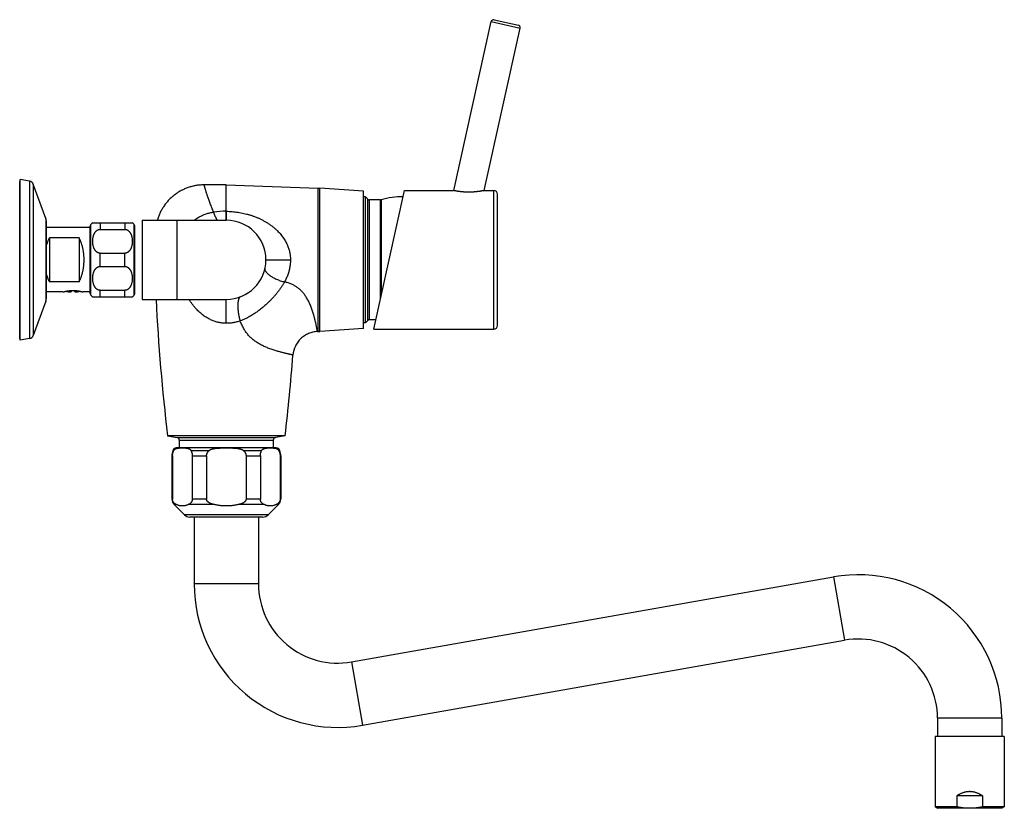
# Model space of a CAD drawing. Header units: millimetres. Extents: x 60 to 1006, y -469 to 372.
# Tile 10 of 10: x 608 to 1006, y 53 to 372. Entities that reach past the tile are written whole.
import ezdxf

# ---------------------------------------------------------------- set-up
doc = ezdxf.new("R2010")
doc.units = ezdxf.units.MM
doc.header["$LTSCALE"] = 30.734
doc.layers.get('0').update_dxf_attribs({"linetype": 'CONTINUOUS'})

msp = doc.modelspace()

# ---------------------------------------------------------------- linework, layer by layer
at = {"color": 7, "linetype": 'CONTINUOUS'}
for p, q in [((783.31, 302.59), (798.45, 370.88)), ((799.64, 371.64), (809.4, 369.47)), ((795.6, 302.59), (810.16, 368.28)), ((608.03, 307.1), (607.88, 306.25)), ((608.03, 242.1), (608.03, 307.1)), ((611.84, 306.43), (608.03, 307.1)), ((607.88, 242.95), (607.88, 306.25)), ((618.41, 291.31), (613.37, 305.14)), ((691.35, 304.89), (682.43, 304.89)), ((691.39, 304.89), (691.35, 304.89)), ((691.39, 304.89), (728.54, 303.59)), ((728.54, 303.59), (729.21, 303.56)), ((746.88, 302.35), (729.21, 303.56)), ((750.96, 246.6), (763.37, 302.6)), ((763.37, 302.6), (783.26, 302.6)), ((795.65, 302.6), (799.46, 302.6)), ((746.88, 246.85), (746.88, 302.35)), ((747.58, 300.1), (746.88, 300.1)), ((747.58, 249.1), (747.58, 300.1)), ((748.59, 299.09), (747.58, 300.1)), ((753.68, 298.8), (749.29, 298.8)), ((800.96, 248.1), (800.96, 301.1)), ((657.38, 290.6), (657.38, 258.6)), ((657.38, 290.6), (691.38, 290.6)), ((618.58, 290.35), (618.58, 258.85)), ((636.38, 287.6), (618.58, 287.6)), ((636.38, 260.95), (636.38, 288.25)), ((637.38, 289.6), (653.38, 289.6)), ((640.38, 286.92), (650.38, 286.92)), ((654.38, 260.95), (654.38, 288.25)), ((619.88, 283.47), (619.88, 265.73)), ((631.88, 283.47), (619.88, 283.47)), ((631.88, 283.47), (631.88, 265.73)), ((640.38, 277.28), (650.38, 277.28)), ((640.38, 271.92), (650.38, 271.92)), ((631.88, 265.73), (619.88, 265.73)), ((625.38, 261.6), (618.58, 261.6)), ((628.63, 262.21), (628.63, 261.67)), ((630.13, 261.67), (630.13, 262.21)), ((636.38, 261.6), (633.38, 261.6)), ((637.38, 259.6), (653.38, 259.6)), ((640.38, 262.28), (650.38, 262.28)), ((618.41, 257.89), (613.37, 244.06)), ((657.38, 258.6), (691.38, 258.6)), ((746.88, 246.85), (729.21, 245.64)), ((747.58, 249.1), (746.88, 249.1)), ((748.59, 250.11), (747.58, 249.1)), ((751.8, 250.4), (749.29, 250.4)), ((608.03, 242.1), (607.88, 242.95)), ((611.84, 242.77), (608.03, 242.1)), ((728.24, 245.6), (728.54, 245.61)), ((728.54, 245.61), (729.21, 245.64)), ((750.96, 246.6), (799.46, 246.6)), ((667.62, 203.46), (667.62, 203.44)), ((667.62, 203.44), (671.55, 202.75)), ((715.14, 203.44), (667.62, 203.44)), ((715.14, 203.44), (711.2, 202.75)), ((715.14, 203.46), (715.14, 203.44)), ((672.38, 201.76), (672.38, 198.6)), ((710.38, 201.76), (710.38, 198.6)), ((669.38, 195.31), (669.38, 177.84)), ((669.63, 195.31), (669.63, 177.84)), ((711.58, 198.6), (671.18, 198.6)), ((677.62, 195.31), (677.62, 177.84)), ((683.39, 195.31), (683.39, 177.84)), ((699.36, 195.31), (699.36, 177.84)), ((705.14, 195.31), (705.14, 177.84)), ((713.12, 195.31), (713.12, 177.84)), ((713.38, 195.31), (713.38, 177.84)), ((670.26, 175.72), (674.5, 171.48)), ((712.5, 175.72), (708.26, 171.48)), ((706.14, 170.6), (676.62, 170.6)), ((678.38, 170.6), (678.38, 143.6)), ((704.38, 170.6), (704.38, 143.6)), ((741.94, 112.09), (936.73, 146.43)), ((746.45, 86.48), (941.24, 120.83)), ((978.8, 89.31), (978.8, 81.9)), ((1004.8, 89.31), (1004.8, 81.9)), ((1005.8, 81.9), (977.8, 81.9)), ((977.8, 81.9), (977.8, 53.48)), ((1005.8, 81.9), (1005.8, 53.48)), ((997, 57.9), (986.61, 57.9)), ((986.61, 57.9), (986.61, 53.48)), ((997, 57.9), (997, 53.48)), ((986.61, 53.48), (977.8, 53.48)), ((977.8, 53.48), (978.8, 52.9)), ((1004.8, 52.9), (978.8, 52.9)), ((1005.8, 53.48), (997, 53.48)), ((1005.8, 53.48), (1004.8, 52.9))]:
    msp.add_line(p, q, dxfattribs=at)
at = {"color": 9, "linetype": 'CONTINUOUS'}
for p, q in [((798.45, 370.88), (810.16, 368.28)), ((611.84, 306.43), (611.84, 242.77)), ((613.37, 305.14), (613.37, 244.06)), ((691.35, 294.23), (691.35, 304.89)), ((691.39, 294.23), (691.39, 304.89)), ((728.54, 245.61), (728.54, 303.59)), ((729.21, 245.64), (729.21, 303.56)), ((799.46, 246.6), (799.46, 302.6)), ((748.59, 250.11), (748.59, 299.09)), ((749.29, 250.4), (749.29, 298.8)), ((753.68, 258.88), (753.68, 298.8)), ((753.99, 298.85), (753.99, 260.27)), ((618.41, 291.31), (618.41, 257.89)), ((671.38, 290.6), (671.38, 258.6)), ((636.63, 260.29), (636.63, 288.91)), ((640.38, 289.6), (640.38, 286.92)), ((650.38, 289.6), (650.38, 286.92)), ((654.13, 260.29), (654.13, 288.91)), ((640.38, 271.92), (640.38, 277.28)), ((650.38, 271.92), (650.38, 277.28)), ((707.38, 274.6), (717.32, 274.6)), ((627.35, 262.06), (628.63, 262.06)), ((630.13, 262.06), (631.41, 262.06)), ((640.38, 259.6), (640.38, 262.28)), ((650.38, 259.6), (650.38, 262.28)), ((691.38, 248.94), (691.38, 258.6)), ((715.14, 203.46), (667.62, 203.46)), ((671.55, 202.75), (711.2, 202.75)), ((672.38, 201.76), (710.38, 201.76)), ((669.63, 195.31), (669.38, 195.31)), ((669.76, 197.59), (670.19, 197.59)), ((677.06, 197.59), (684.52, 197.59)), ((677.62, 195.31), (683.39, 195.31)), ((698.24, 197.59), (705.7, 197.59)), ((699.36, 195.31), (705.14, 195.31)), ((712.56, 197.59), (713, 197.59)), ((713.38, 195.31), (713.12, 195.31)), ((669.38, 177.84), (669.63, 177.84)), ((671.08, 175.72), (670.26, 175.72)), ((686.29, 175.72), (676.17, 175.72)), ((683.39, 177.84), (677.62, 177.84)), ((706.59, 175.72), (696.46, 175.72)), ((705.14, 177.84), (699.36, 177.84)), ((712.5, 175.72), (711.67, 175.72)), ((713.12, 177.84), (713.38, 177.84)), ((708.26, 171.48), (674.5, 171.48)), ((704.38, 143.6), (678.38, 143.6)), ((936.73, 146.43), (941.24, 120.83)), ((741.94, 112.09), (746.45, 86.48)), ((1004.8, 89.31), (978.8, 89.31))]:
    msp.add_line(p, q, dxfattribs=at)
at = {"color": 7, "linetype": 'CONTINUOUS'}
msp.add_lwpolyline([(682.43, 304.89), (682.07, 304.89), (681.68, 304.88), (681.3, 304.86), (680.91, 304.83), (680.52, 304.8), (680.13, 304.76), (679.75, 304.71), (679.36, 304.65), (678.98, 304.58), (678.59, 304.51), (678.21, 304.43), (677.83, 304.35), (677.45, 304.25), (677.08, 304.15), (676.71, 304.04), (676.34, 303.92), (675.97, 303.8), (675.6, 303.67), (675.24, 303.53), (674.88, 303.39), (674.53, 303.24), (674.17, 303.08), (673.82, 302.91), (673.48, 302.74), (673.13, 302.56), (672.79, 302.37), (672.45, 302.18), (672.12, 301.97), (671.79, 301.77), (671.46, 301.55), (671.14, 301.33), (670.82, 301.11), (670.51, 300.87), (670.2, 300.63), (669.9, 300.39), (669.6, 300.14), (669.31, 299.89), (669.03, 299.63), (668.75, 299.36), (668.47, 299.09), (668.2, 298.81), (667.94, 298.53), (667.68, 298.24), (667.42, 297.95), (667.17, 297.65), (666.93, 297.35), (666.69, 297.04), (666.46, 296.72), (666.24, 296.41), (666.02, 296.08), (665.8, 295.76), (665.6, 295.42), (665.4, 295.09), (665.21, 294.75), (665.02, 294.41), (664.84, 294.07), (664.67, 293.72), (664.51, 293.37), (664.35, 293.01), (664.2, 292.66), (664.06, 292.3), (663.92, 291.94), (663.79, 291.57), (663.67, 291.2), (663.55, 290.83), (663.49, 290.6)], dxfattribs=at)
for centre, radius, start, end in [((799.43, 370.66), 1, 77.5, 167.5), ((809.19, 368.5), 1, 347.5, 77.5), ((611.49, 304.46), 2, 20, 80), ((799.46, 301.1), 1.5, 0, 90), ((749.29, 299.8), 1, 225, 270), ((753.68, 299.8), 1, 270, 288.021), ((761.88, 274.6), 25.5, 87.8982, 108.021), ((615.78, 290.35), 2.8, 0, 20), ((691.38, 274.6), 16, 270, 90), ((637.38, 288.25), 1, 138.5904, 180), ((640.38, 285.6), 5, 126.8297, 138.5904), ((650.38, 285.6), 5, 41.4096, 53.1703), ((653.38, 288.25), 1, 0, 41.4096), ((615.78, 258.85), 2.8, 340, 360), ((629.38, 275.6), 14, 258.1323, 264.0824), ((628.3, 265.18), 3.53, 264.0823, 264.4963), ((628.3, 265.15), 3.49, 264.0699, 275.4637), ((630.46, 265.15), 3.49, 264.5363, 275.9301), ((629.38, 275.6), 14, 275.9176, 281.8677), ((637.38, 260.95), 1, 180, 221.4096), ((640.38, 263.6), 5, 221.4096, 233.1703), ((650.38, 263.6), 5, 306.8297, 318.5904), ((653.38, 260.95), 1, 318.5904, 360), ((1482.52, 299.6), 820.55, 182.86408, 186.72859), ((749.29, 249.4), 1, 90, 135), ((799.46, 248.1), 1.5, 270, 360), ((611.49, 244.74), 2, 280, 340), ((-99.76, 299.6), 820.55, 353.27141, 355.56161), ((671.38, 201.76), 1, 0, 80), ((711.38, 201.76), 1, 100, 180), ((676.38, 195.31), 7, 160.9887, 180), ((671.18, 197.1), 1.5, 90, 160.9887), ((711.58, 197.1), 1.5, 19.0113, 90), ((706.38, 195.31), 7, 0, 19.0113), ((672.38, 177.84), 3, 180, 225), ((710.38, 177.84), 3, 315, 360), ((676.62, 173.6), 3, 225, 270), ((706.14, 173.6), 3, 270, 315), ((946.8, 89.31), 58, 0, 100), ((736.38, 143.6), 58, 180, 280), ((736.38, 143.6), 32, 180, 280), ((946.8, 89.31), 32, 0, 100)]:
    msp.add_arc(centre, radius, start, end, dxfattribs=at)
at = {"color": 9, "linetype": 'CONTINUOUS'}
for centre, radius, start, end in [((691.37, 259.2), 35.03, 90.0329, 98.3054), ((691.34, 295.58), 1.35, 270.3767, 272.1558)]:
    msp.add_arc(centre, radius, start, end, dxfattribs=at)
for points, knots in [([(686.31, 293.86), (686.18, 294.16), (685.92, 294.75), (685.55, 295.63), (685.2, 296.49), (684.88, 297.33), (684.57, 298.14), (684.3, 298.91), (684.04, 299.65), (683.81, 300.34), (683.59, 300.99), (683.4, 301.59), (683.22, 302.15), (683.07, 302.66), (682.93, 303.12), (682.8, 303.52), (682.7, 303.87), (682.62, 304.18), (682.55, 304.43), (682.5, 304.62), (682.46, 304.77), (682.44, 304.83), (682.43, 304.89), (682.43, 304.89)], [0, 0, 0, 0, 0.083949, 0.165199, 0.244725, 0.322203, 0.396184, 0.466171, 0.532552, 0.595021, 0.653633, 0.707804, 0.757682, 0.803272, 0.844226, 0.880358, 0.911664, 0.938332, 0.960481, 0.9778, 0.990105, 0.997498, 1, 1, 1, 1]), ([(678.41, 290.6), (678.42, 290.61), (678.64, 290.78), (679.06, 291.09), (679.71, 291.52), (680.37, 291.92), (681.06, 292.28), (681.76, 292.61), (682.48, 292.91), (683.22, 293.18), (683.97, 293.4), (684.74, 293.59), (685.52, 293.75), (686.05, 293.83), (686.31, 293.86)], [0, 0, 0, 0, 0.005254, 0.094673, 0.184075, 0.273489, 0.363026, 0.4528, 0.542902, 0.633388, 0.724303, 0.81569, 0.907583, 1, 1, 1, 1]), ([(687.79, 290.6), (687.79, 290.6), (687.74, 290.66), (687.66, 290.77), (687.53, 290.96), (687.41, 291.17), (687.28, 291.42), (687.15, 291.69), (687.01, 291.99), (686.87, 292.32), (686.73, 292.67), (686.59, 293.04), (686.45, 293.44), (686.36, 293.72), (686.31, 293.86)], [0, 0, 0, 0, 0.003277, 0.057638, 0.119564, 0.189082, 0.266128, 0.350574, 0.44224, 0.540906, 0.646316, 0.758181, 0.876189, 1, 1, 1, 1]), ([(691.36, 290.6), (691.36, 290.61), (691.37, 290.64), (691.36, 290.67), (691.36, 290.77), (691.36, 290.88), (691.36, 291.04), (691.36, 291.22), (691.36, 291.44), (691.36, 291.69), (691.36, 291.97), (691.36, 292.28), (691.36, 292.62), (691.35, 292.98), (691.35, 293.38), (691.35, 293.79), (691.35, 294.08), (691.35, 294.23)], [0, 0, 0, 0, 0.0028, 0.01701, 0.040631, 0.073591, 0.115781, 0.167063, 0.227263, 0.296183, 0.373592, 0.459231, 0.552815, 0.654034, 0.762549, 0.877999, 1, 1, 1, 1]), ([(691.39, 294.23), (691.79, 294.22), (692.57, 294.19), (693.75, 294.12), (694.93, 294), (696.11, 293.84), (697.29, 293.64), (698.47, 293.39), (699.64, 293.11), (700.81, 292.78), (701.97, 292.4), (703.11, 291.98), (704.23, 291.52), (704.97, 291.18), (705.33, 291)], [0, 0, 0, 0, 0.081621, 0.163526, 0.245841, 0.32852, 0.411565, 0.494959, 0.578735, 0.662934, 0.747497, 0.832105, 0.916395, 1, 1, 1, 1]), ([(691.61, 290.6), (691.6, 290.6), (691.58, 290.63), (691.56, 290.68), (691.55, 290.76), (691.53, 290.88), (691.51, 291.04), (691.5, 291.22), (691.48, 291.44), (691.47, 291.69), (691.45, 291.97), (691.44, 292.28), (691.43, 292.62), (691.42, 292.98), (691.41, 293.38), (691.4, 293.79), (691.4, 294.08), (691.39, 294.23)], [0, 0, 0, 0, 0.007226, 0.02234, 0.046391, 0.079524, 0.121706, 0.172834, 0.232759, 0.301293, 0.378217, 0.46328, 0.556204, 0.656682, 0.764382, 0.878948, 1, 1, 1, 1]), ([(705.33, 291), (705.71, 290.82), (706.45, 290.44), (707.52, 289.82), (708.54, 289.17), (709.51, 288.5), (710.41, 287.8), (711.25, 287.08), (712.03, 286.35), (712.75, 285.6), (713.4, 284.85), (713.99, 284.1), (714.53, 283.35), (715.01, 282.6), (715.44, 281.85), (715.82, 281.11), (716.15, 280.37), (716.43, 279.64), (716.68, 278.9), (716.88, 278.18), (717.04, 277.45), (717.17, 276.73), (717.26, 276.01), (717.31, 275.31), (717.32, 274.83), (717.32, 274.6)], [0, 0, 0, 0, 0.059035, 0.116811, 0.173221, 0.228164, 0.281536, 0.333236, 0.383175, 0.431314, 0.477699, 0.522381, 0.565431, 0.606957, 0.647077, 0.685921, 0.72364, 0.760401, 0.79637, 0.831656, 0.866319, 0.90042, 0.934024, 0.967195, 1, 1, 1, 1]), ([(717.32, 274.6), (717.32, 274.37), (717.31, 273.9), (717.26, 273.18), (717.17, 272.43), (717.05, 271.65), (716.89, 270.87), (716.7, 270.08), (716.48, 269.3), (716.22, 268.54), (715.93, 267.79), (715.61, 267.06), (715.27, 266.35), (715.03, 265.9), (714.9, 265.67)], [0, 0, 0, 0, 0.072829, 0.150398, 0.231905, 0.316374, 0.40269, 0.48964, 0.576219, 0.662378, 0.748213, 0.833528, 0.917722, 1, 1, 1, 1]), ([(706.96, 270.95), (706.95, 270.91), (706.94, 270.83), (706.94, 270.7), (706.96, 270.56), (707, 270.42), (707.06, 270.27), (707.14, 270.11), (707.24, 269.95), (707.36, 269.78), (707.5, 269.6), (707.67, 269.42), (707.85, 269.24), (708.12, 268.98), (708.5, 268.66), (709.02, 268.27), (709.6, 267.88), (710.23, 267.5), (710.92, 267.13), (711.9, 266.65), (713.22, 266.12), (714.33, 265.8), (714.9, 265.67)], [0, 0, 0, 0, 0.01205, 0.024841, 0.038608, 0.053542, 0.069795, 0.087486, 0.106714, 0.127555, 0.150062, 0.174227, 0.200013, 0.227373, 0.286589, 0.351391, 0.421225, 0.495452, 0.573417, 0.654474, 0.82365, 1, 1, 1, 1]), ([(714.9, 265.67), (714.72, 265.35), (714.34, 264.68), (713.71, 263.7), (713.02, 262.71), (712.29, 261.73), (711.53, 260.78), (710.76, 259.87), (709.97, 259.01), (709.2, 258.2), (708.44, 257.45), (707.69, 256.74), (706.97, 256.09), (706.26, 255.48), (705.57, 254.91), (704.91, 254.39), (704.27, 253.92), (703.65, 253.46), (703, 253.01), (702.3, 252.56), (701.55, 252.09), (700.75, 251.63), (699.89, 251.16), (698.97, 250.71), (698.01, 250.29), (697.35, 250.04), (697.01, 249.92)], [0, 0, 0, 0, 0.046098, 0.094546, 0.144501, 0.19504, 0.245231, 0.294565, 0.342632, 0.388946, 0.433067, 0.475148, 0.515433, 0.554074, 0.591049, 0.625729, 0.657723, 0.688785, 0.721229, 0.755677, 0.791795, 0.829737, 0.870143, 0.912765, 0.956498, 1, 1, 1, 1]), ([(728.24, 245.6), (728.24, 245.6), (728.23, 245.63), (728.22, 245.69), (728.2, 245.81), (728.17, 245.97), (728.13, 246.18), (728.07, 246.45), (728.01, 246.78), (727.93, 247.16), (727.84, 247.59), (727.74, 248.08), (727.63, 248.61), (727.5, 249.18), (727.35, 249.8), (727.19, 250.46), (727.02, 251.16), (726.82, 251.89), (726.61, 252.65), (726.37, 253.44), (726.11, 254.24), (725.83, 255.05), (725.52, 255.85), (725.2, 256.64), (724.85, 257.4), (724.49, 258.14), (724.11, 258.83), (723.72, 259.48), (723.31, 260.1), (722.89, 260.68), (722.46, 261.22), (722.01, 261.73), (721.55, 262.2), (721.08, 262.64), (720.58, 263.06), (720.07, 263.44), (719.53, 263.81), (718.97, 264.15), (718.37, 264.46), (717.75, 264.76), (717.09, 265.03), (716.39, 265.27), (715.66, 265.49), (715.16, 265.62), (714.9, 265.67)], [0, 0, 0, 0, 0.000772, 0.003233, 0.007574, 0.013938, 0.022416, 0.033062, 0.045903, 0.060956, 0.078183, 0.097472, 0.118662, 0.141611, 0.166268, 0.19256, 0.220427, 0.249795, 0.280555, 0.312561, 0.345525, 0.378995, 0.412536, 0.445703, 0.47823, 0.509921, 0.540597, 0.570217, 0.598853, 0.626577, 0.653484, 0.679651, 0.705205, 0.73031, 0.755171, 0.780029, 0.805118, 0.830648, 0.856776, 0.883622, 0.911284, 0.939854, 0.969407, 1, 1, 1, 1]), ([(696.9, 259.58), (696.87, 259.57), (696.82, 259.54), (696.74, 259.48), (696.66, 259.39), (696.59, 259.28), (696.52, 259.15), (696.45, 259), (696.39, 258.82), (696.33, 258.62), (696.27, 258.41), (696.22, 258.17), (696.18, 257.91), (696.12, 257.53), (696.07, 257.02), (696.03, 256.35), (696.03, 255.64), (696.05, 254.88), (696.11, 254.09), (696.24, 252.99), (696.5, 251.59), (696.82, 250.47), (697.01, 249.92)], [0, 0, 0, 0, 0.008853, 0.018868, 0.030345, 0.043475, 0.058382, 0.075144, 0.09381, 0.114414, 0.136963, 0.1614, 0.187647, 0.215621, 0.276389, 0.342996, 0.414704, 0.490742, 0.570342, 0.652754, 0.823546, 1, 1, 1, 1]), ([(691.38, 248.94), (691.15, 248.94), (690.69, 248.95), (690, 249), (689.31, 249.08), (688.6, 249.2), (687.9, 249.36), (687.19, 249.56), (686.47, 249.79), (685.75, 250.07), (685.03, 250.38), (684.31, 250.75), (683.58, 251.16), (682.85, 251.62), (682.11, 252.14), (681.38, 252.71), (680.64, 253.34), (679.92, 254.02), (679.19, 254.77), (678.49, 255.59), (677.79, 256.46), (677.12, 257.39), (676.65, 258.12), (676.4, 258.53), (676.35, 258.6)], [0, 0, 0, 0, 0.036611, 0.073633, 0.111147, 0.149232, 0.187962, 0.227407, 0.267631, 0.308717, 0.350837, 0.394181, 0.438934, 0.485246, 0.533235, 0.583011, 0.634671, 0.688286, 0.743915, 0.801607, 0.861314, 0.922864, 0.986072, 1, 1, 1, 1]), ([(697.01, 249.92), (696.77, 249.83), (696.28, 249.67), (695.55, 249.47), (694.82, 249.3), (694.11, 249.16), (693.4, 249.05), (692.71, 248.98), (692.04, 248.94), (691.6, 248.94), (691.38, 248.94)], [0, 0, 0, 0, 0.135625, 0.268276, 0.397899, 0.524483, 0.648027, 0.76848, 0.885802, 1, 1, 1, 1]), ([(718.33, 236.1), (718.32, 236.1), (718.28, 236.11), (718.2, 236.13), (718.07, 236.16), (717.89, 236.2), (717.68, 236.25), (717.45, 236.3), (717.21, 236.36), (716.95, 236.42), (716.65, 236.49), (716.31, 236.57), (715.91, 236.66), (715.43, 236.77), (714.89, 236.91), (714.29, 237.06), (713.65, 237.22), (712.97, 237.4), (712.24, 237.6), (711.48, 237.83), (710.68, 238.07), (709.86, 238.34), (709.04, 238.63), (708.23, 238.94), (707.46, 239.25), (706.72, 239.57), (706.01, 239.91), (705.32, 240.27), (704.63, 240.65), (703.94, 241.07), (703.27, 241.52), (702.61, 242), (702, 242.49), (701.42, 243), (700.88, 243.52), (700.37, 244.07), (699.88, 244.64), (699.42, 245.25), (698.97, 245.89), (698.54, 246.59), (698.12, 247.34), (697.73, 248.15), (697.35, 249.01), (697.12, 249.61), (697.01, 249.92)], [0, 0, 0, 0, 0.000974, 0.004109, 0.009424, 0.016486, 0.024654, 0.033364, 0.042593, 0.052596, 0.06373, 0.076541, 0.091827, 0.110234, 0.131402, 0.154573, 0.179327, 0.205694, 0.23375, 0.263458, 0.294688, 0.327221, 0.3604, 0.392944, 0.423912, 0.453708, 0.482911, 0.512015, 0.541371, 0.571362, 0.601945, 0.632432, 0.662035, 0.690616, 0.718572, 0.746357, 0.774307, 0.802722, 0.831975, 0.862459, 0.894514, 0.928184, 0.963399, 1, 1, 1, 1])]:
    msp.add_open_spline(points, degree=3, knots=knots, dxfattribs=at)
at = {"color": 7, "linetype": 'CONTINUOUS'}
for points, knots in [([(795.65, 302.6), (795.65, 302.6), (795.64, 302.6), (795.6, 302.59), (795.54, 302.58), (795.46, 302.56), (795.35, 302.54), (795.22, 302.51), (795.06, 302.48), (794.88, 302.45), (794.67, 302.42), (794.45, 302.38), (794.2, 302.34), (793.92, 302.29), (793.63, 302.25), (793.32, 302.21), (792.99, 302.17), (792.64, 302.13), (792.28, 302.09), (791.9, 302.05), (791.52, 302.02), (791.13, 301.99), (790.74, 301.97), (790.34, 301.96), (789.94, 301.94), (789.54, 301.94), (789.14, 301.94), (788.74, 301.94), (788.35, 301.95), (787.97, 301.97), (787.59, 301.99), (787.22, 302.02), (786.86, 302.04), (786.51, 302.08), (786.17, 302.11), (785.85, 302.15), (785.54, 302.19), (785.25, 302.23), (784.97, 302.28), (784.71, 302.32), (784.47, 302.36), (784.25, 302.4), (784.05, 302.44), (783.87, 302.47), (783.71, 302.5), (783.58, 302.53), (783.47, 302.56), (783.38, 302.57), (783.32, 302.59), (783.28, 302.6), (783.27, 302.6), (783.26, 302.6)], [0, 0, 0, 0, 0.000974, 0.003906, 0.008795, 0.015637, 0.024455, 0.035237, 0.047968, 0.062671, 0.079304, 0.097811, 0.118183, 0.14032, 0.1641, 0.189467, 0.216248, 0.244258, 0.273404, 0.303471, 0.334248, 0.36564, 0.39744, 0.429449, 0.461607, 0.493738, 0.525676, 0.557391, 0.588745, 0.61959, 0.649917, 0.679601, 0.708504, 0.73661, 0.763802, 0.789938, 0.814986, 0.838834, 0.861339, 0.882458, 0.902091, 0.92011, 0.936471, 0.951098, 0.963893, 0.974823, 0.983839, 0.990885, 0.995941, 0.998985, 1, 1, 1, 1]), ([(640.38, 277.28), (640.33, 277.28), (640.23, 277.28), (640.08, 277.3), (639.93, 277.33), (639.78, 277.37), (639.63, 277.42), (639.47, 277.49), (639.32, 277.57), (639.16, 277.66), (639, 277.78), (638.84, 277.91), (638.69, 278.07), (638.53, 278.25), (638.37, 278.45), (638.22, 278.68), (638.07, 278.94), (637.93, 279.22), (637.81, 279.53), (637.69, 279.87), (637.59, 280.24), (637.51, 280.62), (637.44, 281.03), (637.4, 281.45), (637.38, 281.88), (637.38, 282.32), (637.4, 282.75), (637.44, 283.17), (637.51, 283.58), (637.59, 283.96), (637.69, 284.33), (637.81, 284.67), (637.93, 284.98), (638.07, 285.26), (638.22, 285.52), (638.37, 285.75), (638.53, 285.95), (638.69, 286.13), (638.84, 286.29), (639, 286.42), (639.16, 286.54), (639.32, 286.63), (639.47, 286.71), (639.63, 286.78), (639.78, 286.83), (639.93, 286.87), (640.08, 286.9), (640.23, 286.92), (640.33, 286.92), (640.38, 286.92)], [0, 0, 0, 0, 0.011897, 0.023894, 0.036051, 0.048499, 0.061354, 0.074673, 0.088598, 0.10327, 0.118786, 0.13534, 0.153069, 0.17212, 0.192626, 0.214652, 0.238291, 0.263548, 0.290478, 0.319078, 0.349313, 0.381027, 0.414025, 0.447995, 0.482598, 0.517401, 0.552004, 0.585974, 0.618972, 0.650686, 0.680922, 0.709522, 0.736452, 0.761709, 0.785348, 0.807374, 0.82788, 0.846931, 0.86466, 0.881214, 0.89673, 0.911402, 0.925327, 0.938646, 0.951501, 0.963949, 0.976106, 0.988103, 1, 1, 1, 1]), ([(650.38, 286.92), (650.43, 286.92), (650.53, 286.92), (650.68, 286.9), (650.83, 286.87), (650.98, 286.83), (651.13, 286.78), (651.28, 286.71), (651.44, 286.63), (651.6, 286.54), (651.75, 286.42), (651.91, 286.29), (652.07, 286.13), (652.23, 285.95), (652.39, 285.75), (652.54, 285.52), (652.69, 285.26), (652.82, 284.98), (652.95, 284.67), (653.07, 284.33), (653.17, 283.96), (653.25, 283.58), (653.31, 283.17), (653.36, 282.75), (653.38, 282.32), (653.38, 281.88), (653.36, 281.45), (653.31, 281.03), (653.25, 280.62), (653.17, 280.24), (653.07, 279.87), (652.95, 279.53), (652.82, 279.22), (652.69, 278.94), (652.54, 278.68), (652.39, 278.45), (652.23, 278.25), (652.07, 278.07), (651.91, 277.91), (651.75, 277.78), (651.6, 277.66), (651.44, 277.57), (651.28, 277.49), (651.13, 277.42), (650.98, 277.37), (650.83, 277.33), (650.68, 277.3), (650.53, 277.28), (650.43, 277.28), (650.38, 277.28)], [0, 0, 0, 0, 0.011897, 0.023894, 0.036051, 0.048499, 0.061354, 0.074673, 0.088598, 0.10327, 0.118786, 0.13534, 0.153069, 0.17212, 0.192626, 0.214653, 0.238291, 0.263549, 0.290479, 0.319079, 0.349314, 0.381029, 0.414027, 0.447996, 0.482599, 0.517402, 0.552005, 0.585974, 0.618972, 0.650686, 0.680922, 0.709521, 0.736452, 0.761709, 0.785347, 0.807374, 0.82788, 0.846931, 0.86466, 0.881214, 0.89673, 0.911402, 0.925327, 0.938646, 0.951501, 0.963949, 0.976106, 0.988103, 1, 1, 1, 1]), ([(619.88, 283.47), (619.81, 283.35), (619.68, 283.09), (619.49, 282.7), (619.31, 282.29), (619.14, 281.88), (618.99, 281.46), (618.84, 281.03), (618.7, 280.6), (618.62, 280.31), (618.58, 280.16)], [0, 0, 0, 0, 0.120931, 0.243269, 0.366839, 0.491456, 0.617179, 0.743965, 0.871632, 1, 1, 1, 1]), ([(631.88, 265.73), (631.95, 265.86), (632.1, 266.14), (632.3, 266.57), (632.49, 267.01), (632.67, 267.45), (632.83, 267.91), (632.99, 268.38), (633.13, 268.85), (633.26, 269.33), (633.37, 269.81), (633.48, 270.31), (633.57, 270.8), (633.66, 271.3), (633.73, 271.8), (633.78, 272.31), (633.83, 272.81), (633.86, 273.32), (633.89, 273.83), (633.9, 274.34), (633.9, 274.86), (633.89, 275.37), (633.86, 275.88), (633.83, 276.39), (633.78, 276.89), (633.73, 277.4), (633.66, 277.9), (633.57, 278.4), (633.48, 278.89), (633.37, 279.39), (633.26, 279.87), (633.13, 280.35), (632.99, 280.82), (632.83, 281.29), (632.67, 281.75), (632.49, 282.19), (632.3, 282.63), (632.1, 283.06), (631.95, 283.34), (631.88, 283.47)], [0, 0, 0, 0, 0.025386, 0.051088, 0.077064, 0.103273, 0.129737, 0.156428, 0.183297, 0.210314, 0.237503, 0.264827, 0.292242, 0.319747, 0.347359, 0.375035, 0.402737, 0.430493, 0.458296, 0.486105, 0.513895, 0.541704, 0.569507, 0.597263, 0.624965, 0.652641, 0.680253, 0.707758, 0.735173, 0.762497, 0.789686, 0.816703, 0.843572, 0.870263, 0.896727, 0.922936, 0.948912, 0.974614, 1, 1, 1, 1]), ([(640.38, 262.28), (640.33, 262.28), (640.23, 262.28), (640.08, 262.3), (639.93, 262.33), (639.78, 262.37), (639.63, 262.42), (639.47, 262.49), (639.32, 262.57), (639.16, 262.66), (639, 262.78), (638.84, 262.91), (638.69, 263.07), (638.53, 263.25), (638.37, 263.45), (638.22, 263.68), (638.07, 263.94), (637.93, 264.22), (637.81, 264.53), (637.69, 264.87), (637.59, 265.24), (637.51, 265.62), (637.44, 266.03), (637.4, 266.45), (637.38, 266.88), (637.38, 267.32), (637.4, 267.75), (637.44, 268.17), (637.51, 268.58), (637.59, 268.96), (637.69, 269.33), (637.81, 269.67), (637.93, 269.98), (638.07, 270.26), (638.22, 270.52), (638.37, 270.75), (638.53, 270.95), (638.69, 271.13), (638.84, 271.29), (639, 271.42), (639.16, 271.54), (639.32, 271.63), (639.47, 271.71), (639.63, 271.78), (639.78, 271.83), (639.93, 271.87), (640.08, 271.9), (640.23, 271.92), (640.33, 271.92), (640.38, 271.92)], [0, 0, 0, 0, 0.011897, 0.023894, 0.036051, 0.048499, 0.061354, 0.074672, 0.088597, 0.10327, 0.118786, 0.13534, 0.153069, 0.17212, 0.192626, 0.214652, 0.238291, 0.263548, 0.290479, 0.319079, 0.349314, 0.381029, 0.414027, 0.447996, 0.482599, 0.517402, 0.552005, 0.585974, 0.618972, 0.650687, 0.680922, 0.709522, 0.736452, 0.761709, 0.785348, 0.807374, 0.82788, 0.846931, 0.86466, 0.881214, 0.89673, 0.911403, 0.925328, 0.938646, 0.951501, 0.963949, 0.976106, 0.988103, 1, 1, 1, 1]), ([(650.38, 271.92), (650.43, 271.92), (650.53, 271.92), (650.68, 271.9), (650.83, 271.87), (650.98, 271.83), (651.13, 271.78), (651.28, 271.71), (651.44, 271.63), (651.6, 271.54), (651.75, 271.42), (651.91, 271.29), (652.07, 271.13), (652.23, 270.95), (652.39, 270.75), (652.54, 270.52), (652.69, 270.26), (652.82, 269.98), (652.95, 269.67), (653.07, 269.33), (653.17, 268.96), (653.25, 268.58), (653.31, 268.17), (653.36, 267.75), (653.38, 267.32), (653.38, 266.88), (653.36, 266.45), (653.31, 266.03), (653.25, 265.62), (653.17, 265.24), (653.07, 264.87), (652.95, 264.53), (652.82, 264.22), (652.69, 263.94), (652.54, 263.68), (652.39, 263.45), (652.23, 263.25), (652.07, 263.07), (651.91, 262.91), (651.75, 262.78), (651.6, 262.66), (651.44, 262.57), (651.28, 262.49), (651.13, 262.42), (650.98, 262.37), (650.83, 262.33), (650.68, 262.3), (650.53, 262.28), (650.43, 262.28), (650.38, 262.28)], [0, 0, 0, 0, 0.011897, 0.023894, 0.036051, 0.048499, 0.061354, 0.074673, 0.088597, 0.10327, 0.118786, 0.13534, 0.153069, 0.17212, 0.192626, 0.214653, 0.238291, 0.263549, 0.290479, 0.319079, 0.349314, 0.381028, 0.414026, 0.447996, 0.482598, 0.517401, 0.552003, 0.585973, 0.618971, 0.650685, 0.680921, 0.709521, 0.736451, 0.761709, 0.785347, 0.807374, 0.82788, 0.846931, 0.86466, 0.881214, 0.89673, 0.911403, 0.925328, 0.938646, 0.951501, 0.963949, 0.976106, 0.988103, 1, 1, 1, 1]), ([(618.58, 269.04), (618.62, 268.89), (618.7, 268.6), (618.84, 268.17), (618.99, 267.74), (619.14, 267.32), (619.31, 266.91), (619.49, 266.5), (619.68, 266.11), (619.81, 265.85), (619.88, 265.73)], [0, 0, 0, 0, 0.128368, 0.256035, 0.382821, 0.508544, 0.633161, 0.756731, 0.879069, 1, 1, 1, 1]), ([(625.38, 261.6), (625.38, 261.6), (625.39, 261.6), (625.41, 261.61), (625.44, 261.62), (625.49, 261.63), (625.55, 261.65), (625.62, 261.67), (625.7, 261.7), (625.8, 261.72), (625.91, 261.75), (626.03, 261.79), (626.17, 261.82), (626.31, 261.86), (626.47, 261.89), (626.64, 261.93), (626.82, 261.97), (627, 262), (627.2, 262.04), (627.4, 262.07), (627.6, 262.1), (627.81, 262.13), (628.03, 262.16), (628.25, 262.18), (628.47, 262.2), (628.7, 262.21), (628.92, 262.22), (629.15, 262.23), (629.38, 262.23), (629.61, 262.23), (629.83, 262.22), (630.06, 262.21), (630.28, 262.2), (630.51, 262.18), (630.73, 262.16), (630.94, 262.13), (631.15, 262.1), (631.36, 262.07), (631.56, 262.04), (631.75, 262), (631.94, 261.97), (632.12, 261.93), (632.29, 261.89), (632.44, 261.86), (632.59, 261.82), (632.72, 261.79), (632.85, 261.75), (632.96, 261.72), (633.05, 261.7), (633.14, 261.67), (633.21, 261.65), (633.27, 261.63), (633.32, 261.62), (633.35, 261.61), (633.37, 261.6), (633.38, 261.6), (633.38, 261.6)], [0, 0, 0, 0, 0.000839, 0.003362, 0.007567, 0.013443, 0.020997, 0.030215, 0.041064, 0.053546, 0.067633, 0.083257, 0.100367, 0.118929, 0.138829, 0.159956, 0.18226, 0.205604, 0.229833, 0.254885, 0.280643, 0.30695, 0.333727, 0.360924, 0.388414, 0.416095, 0.443979, 0.471979, 0.499992, 0.528013, 0.556014, 0.583893, 0.611575, 0.639069, 0.666264, 0.693035, 0.71935, 0.745108, 0.770155, 0.794388, 0.817734, 0.840037, 0.861163, 0.881066, 0.899627, 0.916737, 0.932363, 0.94645, 0.958932, 0.969783, 0.979002, 0.986556, 0.992432, 0.996637, 0.999161, 1, 1, 1, 1]), ([(728.24, 245.6), (727.61, 245.58), (726.37, 245.42), (724.57, 244.85), (722.91, 243.96), (721.43, 242.78), (720.2, 241.36), (718.92, 239.19), (718.43, 237.35), (718.33, 236.1)], [0, 0, 0, 0, 0.125, 0.25, 0.375, 0.5, 0.625, 0.75, 1, 1, 1, 1]), ([(669.63, 195.31), (669.63, 195.37), (669.63, 195.48), (669.64, 195.65), (669.66, 195.82), (669.68, 195.99), (669.7, 196.17), (669.74, 196.34), (669.78, 196.51), (669.83, 196.69), (669.88, 196.87), (669.94, 197.05), (670.02, 197.23), (670.1, 197.41), (670.16, 197.53), (670.19, 197.59)], [0, 0, 0, 0, 0.071822, 0.143813, 0.216182, 0.289079, 0.362726, 0.437259, 0.512906, 0.589817, 0.668186, 0.748212, 0.830053, 0.91392, 1, 1, 1, 1]), ([(670.19, 197.59), (670.21, 197.61), (670.23, 197.66), (670.28, 197.73), (670.34, 197.8), (670.41, 197.87), (670.48, 197.94), (670.58, 198.02), (670.68, 198.09), (670.8, 198.16), (670.94, 198.23), (671.1, 198.29), (671.28, 198.35), (671.49, 198.41), (671.73, 198.45), (671.99, 198.49), (672.3, 198.53), (672.64, 198.55), (673.02, 198.56), (673.42, 198.57), (673.83, 198.57), (674.23, 198.56), (674.61, 198.55), (674.95, 198.53), (675.26, 198.49), (675.52, 198.45), (675.76, 198.41), (675.97, 198.35), (676.15, 198.29), (676.31, 198.23), (676.45, 198.16), (676.57, 198.09), (676.67, 198.02), (676.77, 197.94), (676.84, 197.87), (676.91, 197.8), (676.97, 197.73), (677.02, 197.66), (677.04, 197.61), (677.06, 197.59)], [0, 0, 0, 0, 0.010491, 0.021787, 0.033977, 0.047192, 0.061542, 0.077184, 0.094304, 0.113121, 0.133887, 0.156883, 0.182438, 0.21096, 0.242949, 0.279006, 0.319871, 0.366478, 0.418628, 0.472952, 0.527423, 0.58171, 0.633673, 0.680219, 0.721056, 0.757096, 0.789074, 0.81759, 0.84314, 0.866132, 0.886894, 0.905708, 0.922826, 0.938465, 0.952813, 0.966026, 0.978214, 0.989509, 1, 1, 1, 1]), ([(677.06, 197.59), (677.09, 197.53), (677.15, 197.41), (677.23, 197.23), (677.31, 197.05), (677.37, 196.87), (677.42, 196.69), (677.47, 196.51), (677.51, 196.34), (677.54, 196.17), (677.57, 195.99), (677.59, 195.82), (677.61, 195.65), (677.62, 195.48), (677.62, 195.37), (677.62, 195.31)], [0, 0, 0, 0, 0.08608, 0.169947, 0.251788, 0.331814, 0.410183, 0.487093, 0.562741, 0.637274, 0.710921, 0.783818, 0.856187, 0.928178, 1, 1, 1, 1]), ([(683.39, 195.31), (683.39, 195.37), (683.4, 195.48), (683.42, 195.65), (683.44, 195.82), (683.49, 195.99), (683.54, 196.17), (683.61, 196.34), (683.69, 196.52), (683.78, 196.69), (683.89, 196.87), (684.02, 197.05), (684.17, 197.23), (684.33, 197.41), (684.45, 197.53), (684.52, 197.59)], [0, 0, 0, 0, 0.065153, 0.130679, 0.196994, 0.264465, 0.333541, 0.404606, 0.478154, 0.554626, 0.634541, 0.718449, 0.806899, 0.90053, 1, 1, 1, 1]), ([(684.52, 197.59), (684.54, 197.61), (684.6, 197.66), (684.69, 197.73), (684.81, 197.8), (684.94, 197.87), (685.1, 197.95), (685.28, 198.02), (685.49, 198.09), (685.74, 198.16), (686.02, 198.23), (686.34, 198.29), (686.7, 198.35), (687.11, 198.41), (687.58, 198.45), (688.12, 198.49), (688.73, 198.53), (689.42, 198.55), (690.18, 198.56), (690.98, 198.57), (691.79, 198.57), (692.58, 198.56), (693.34, 198.55), (694.03, 198.53), (694.64, 198.49), (695.17, 198.45), (695.64, 198.41), (696.06, 198.35), (696.42, 198.29), (696.74, 198.23), (697.02, 198.16), (697.26, 198.09), (697.47, 198.02), (697.66, 197.95), (697.81, 197.87), (697.95, 197.8), (698.06, 197.73), (698.16, 197.66), (698.22, 197.61), (698.24, 197.59)], [0, 0, 0, 0, 0.007396, 0.015774, 0.025277, 0.036084, 0.048354, 0.062285, 0.078099, 0.096042, 0.116382, 0.139414, 0.165464, 0.194934, 0.228314, 0.266193, 0.309305, 0.358602, 0.413834, 0.471378, 0.529082, 0.58658, 0.641584, 0.690803, 0.733881, 0.771738, 0.805104, 0.834566, 0.86061, 0.883637, 0.903974, 0.921912, 0.937723, 0.951653, 0.96392, 0.974725, 0.984227, 0.992604, 1, 1, 1, 1]), ([(698.24, 197.59), (698.3, 197.53), (698.43, 197.41), (698.59, 197.23), (698.74, 197.05), (698.86, 196.87), (698.98, 196.69), (699.07, 196.52), (699.15, 196.34), (699.22, 196.17), (699.27, 195.99), (699.31, 195.82), (699.34, 195.65), (699.36, 195.48), (699.36, 195.37), (699.36, 195.31)], [0, 0, 0, 0, 0.09947, 0.193101, 0.281551, 0.365459, 0.445374, 0.521846, 0.595394, 0.666459, 0.735535, 0.803006, 0.869321, 0.934847, 1, 1, 1, 1]), ([(705.14, 195.31), (705.14, 195.37), (705.14, 195.48), (705.15, 195.65), (705.16, 195.82), (705.19, 195.99), (705.21, 196.17), (705.24, 196.34), (705.29, 196.51), (705.33, 196.69), (705.39, 196.87), (705.45, 197.05), (705.52, 197.23), (705.61, 197.41), (705.67, 197.53), (705.7, 197.59)], [0, 0, 0, 0, 0.071822, 0.143813, 0.216182, 0.289079, 0.362726, 0.437259, 0.512906, 0.589817, 0.668186, 0.748212, 0.830053, 0.91392, 1, 1, 1, 1]), ([(705.7, 197.59), (705.71, 197.61), (705.74, 197.66), (705.79, 197.73), (705.85, 197.8), (705.91, 197.87), (705.99, 197.94), (706.08, 198.02), (706.19, 198.09), (706.31, 198.16), (706.45, 198.23), (706.61, 198.29), (706.79, 198.35), (707, 198.41), (707.23, 198.45), (707.5, 198.49), (707.81, 198.53), (708.15, 198.55), (708.53, 198.56), (708.93, 198.57), (709.34, 198.57), (709.73, 198.56), (710.11, 198.55), (710.46, 198.53), (710.76, 198.49), (711.03, 198.45), (711.27, 198.41), (711.47, 198.35), (711.65, 198.29), (711.81, 198.23), (711.95, 198.16), (712.08, 198.09), (712.18, 198.02), (712.27, 197.94), (712.35, 197.87), (712.42, 197.8), (712.48, 197.73), (712.52, 197.66), (712.55, 197.61), (712.56, 197.59)], [0, 0, 0, 0, 0.010491, 0.021786, 0.033976, 0.047191, 0.06154, 0.077182, 0.094302, 0.113119, 0.133884, 0.15688, 0.182435, 0.210959, 0.242951, 0.279012, 0.319881, 0.366505, 0.41869, 0.473014, 0.527481, 0.581756, 0.633696, 0.680235, 0.721065, 0.757103, 0.78908, 0.817595, 0.843144, 0.866135, 0.886897, 0.905711, 0.922827, 0.938467, 0.952814, 0.966027, 0.978215, 0.98951, 1, 1, 1, 1]), ([(712.56, 197.59), (712.6, 197.53), (712.66, 197.41), (712.74, 197.23), (712.81, 197.05), (712.88, 196.87), (712.93, 196.69), (712.98, 196.51), (713.02, 196.34), (713.05, 196.17), (713.08, 195.99), (713.1, 195.82), (713.11, 195.65), (713.12, 195.48), (713.12, 195.37), (713.12, 195.31)], [0, 0, 0, 0, 0.08608, 0.169947, 0.251788, 0.331814, 0.410183, 0.487093, 0.562741, 0.637274, 0.710921, 0.783818, 0.856187, 0.928178, 1, 1, 1, 1]), ([(671.08, 175.72), (671.01, 175.76), (670.87, 175.83), (670.68, 175.95), (670.51, 176.07), (670.37, 176.2), (670.25, 176.32), (670.14, 176.44), (670.05, 176.55), (669.97, 176.67), (669.91, 176.78), (669.85, 176.89), (669.8, 176.99), (669.76, 177.09), (669.73, 177.19), (669.7, 177.29), (669.68, 177.39), (669.66, 177.48), (669.65, 177.57), (669.64, 177.66), (669.63, 177.75), (669.63, 177.81), (669.63, 177.84)], [0, 0, 0, 0, 0.091092, 0.174122, 0.249688, 0.318529, 0.381675, 0.439981, 0.494129, 0.544669, 0.592073, 0.636795, 0.679102, 0.719453, 0.758058, 0.795149, 0.831125, 0.86609, 0.90016, 0.933699, 0.96693, 1, 1, 1, 1]), ([(676.17, 175.72), (676.06, 175.67), (675.85, 175.57), (675.53, 175.45), (675.21, 175.34), (674.89, 175.25), (674.57, 175.18), (674.26, 175.14), (673.94, 175.11), (673.62, 175.1), (673.31, 175.11), (672.99, 175.14), (672.68, 175.18), (672.36, 175.25), (672.04, 175.34), (671.72, 175.45), (671.4, 175.57), (671.19, 175.67), (671.08, 175.72)], [0, 0, 0, 0, 0.067042, 0.132311, 0.196012, 0.258395, 0.319737, 0.380271, 0.440257, 0.5, 0.559743, 0.619729, 0.680263, 0.741605, 0.803988, 0.867689, 0.932958, 1, 1, 1, 1]), ([(677.62, 177.84), (677.62, 177.81), (677.62, 177.75), (677.61, 177.66), (677.6, 177.57), (677.59, 177.48), (677.57, 177.39), (677.55, 177.29), (677.52, 177.19), (677.49, 177.09), (677.45, 176.99), (677.4, 176.89), (677.34, 176.78), (677.28, 176.67), (677.2, 176.55), (677.11, 176.44), (677, 176.32), (676.88, 176.2), (676.74, 176.07), (676.57, 175.95), (676.38, 175.83), (676.24, 175.76), (676.17, 175.72)], [0, 0, 0, 0, 0.033076, 0.066311, 0.099855, 0.133926, 0.168893, 0.204877, 0.24197, 0.280571, 0.320924, 0.363228, 0.407943, 0.455351, 0.505886, 0.56004, 0.618348, 0.6815, 0.750345, 0.825936, 0.908981, 1, 1, 1, 1]), ([(686.29, 175.72), (686.15, 175.76), (685.87, 175.83), (685.49, 175.95), (685.16, 176.07), (684.87, 176.19), (684.63, 176.31), (684.42, 176.43), (684.23, 176.55), (684.08, 176.67), (683.95, 176.78), (683.83, 176.89), (683.74, 176.99), (683.66, 177.09), (683.59, 177.19), (683.53, 177.29), (683.49, 177.39), (683.45, 177.48), (683.43, 177.57), (683.41, 177.66), (683.4, 177.75), (683.39, 177.81), (683.39, 177.84)], [0, 0, 0, 0, 0.118044, 0.222419, 0.314176, 0.39465, 0.465532, 0.528272, 0.584071, 0.633938, 0.678744, 0.719285, 0.756132, 0.789974, 0.821242, 0.850346, 0.877798, 0.903846, 0.928736, 0.952876, 0.976555, 1, 1, 1, 1]), ([(696.46, 175.72), (696.25, 175.67), (695.82, 175.57), (695.18, 175.45), (694.54, 175.34), (693.91, 175.25), (693.27, 175.18), (692.64, 175.14), (692.01, 175.11), (691.38, 175.1), (690.75, 175.11), (690.12, 175.14), (689.48, 175.18), (688.85, 175.25), (688.21, 175.34), (687.58, 175.45), (686.93, 175.57), (686.51, 175.67), (686.29, 175.72)], [0, 0, 0, 0, 0.064382, 0.128015, 0.190983, 0.253408, 0.315426, 0.377123, 0.4386, 0.5, 0.5614, 0.622878, 0.684574, 0.746592, 0.809017, 0.871985, 0.935618, 1, 1, 1, 1]), ([(699.36, 177.84), (699.36, 177.81), (699.36, 177.75), (699.35, 177.66), (699.33, 177.57), (699.3, 177.48), (699.27, 177.39), (699.22, 177.29), (699.17, 177.19), (699.1, 177.09), (699.02, 176.99), (698.92, 176.89), (698.81, 176.78), (698.68, 176.67), (698.52, 176.55), (698.34, 176.43), (698.13, 176.31), (697.89, 176.19), (697.6, 176.07), (697.27, 175.95), (696.88, 175.83), (696.61, 175.76), (696.46, 175.72)], [0, 0, 0, 0, 0.023449, 0.047131, 0.071275, 0.096166, 0.122216, 0.149674, 0.178781, 0.210045, 0.24389, 0.280735, 0.32127, 0.366081, 0.415943, 0.47175, 0.534494, 0.605384, 0.685863, 0.777653, 0.88205, 1, 1, 1, 1]), ([(706.59, 175.72), (706.51, 175.76), (706.38, 175.83), (706.18, 175.95), (706.02, 176.07), (705.88, 176.2), (705.75, 176.32), (705.65, 176.44), (705.56, 176.55), (705.48, 176.67), (705.42, 176.78), (705.36, 176.89), (705.31, 176.99), (705.27, 177.09), (705.24, 177.19), (705.21, 177.29), (705.19, 177.39), (705.17, 177.48), (705.16, 177.57), (705.15, 177.66), (705.14, 177.75), (705.14, 177.81), (705.14, 177.84)], [0, 0, 0, 0, 0.091092, 0.174122, 0.249688, 0.318529, 0.381675, 0.439981, 0.494129, 0.544669, 0.592073, 0.636795, 0.679102, 0.719453, 0.758058, 0.795149, 0.831125, 0.86609, 0.90016, 0.933699, 0.96693, 1, 1, 1, 1]), ([(711.67, 175.72), (711.57, 175.67), (711.36, 175.57), (711.04, 175.45), (710.72, 175.34), (710.4, 175.25), (710.08, 175.18), (709.76, 175.14), (709.45, 175.11), (709.13, 175.1), (708.82, 175.11), (708.5, 175.14), (708.18, 175.18), (707.87, 175.25), (707.55, 175.34), (707.23, 175.45), (706.91, 175.57), (706.7, 175.67), (706.59, 175.72)], [0, 0, 0, 0, 0.067042, 0.132311, 0.196012, 0.258395, 0.319737, 0.380271, 0.440257, 0.5, 0.559743, 0.619729, 0.680263, 0.741605, 0.803988, 0.867689, 0.932958, 1, 1, 1, 1]), ([(713.12, 177.84), (713.12, 177.81), (713.12, 177.75), (713.12, 177.66), (713.11, 177.57), (713.09, 177.48), (713.08, 177.39), (713.05, 177.29), (713.03, 177.19), (712.99, 177.09), (712.95, 176.99), (712.9, 176.89), (712.85, 176.78), (712.78, 176.67), (712.71, 176.55), (712.62, 176.44), (712.51, 176.32), (712.39, 176.2), (712.25, 176.07), (712.08, 175.95), (711.89, 175.83), (711.75, 175.76), (711.67, 175.72)], [0, 0, 0, 0, 0.033076, 0.066311, 0.099855, 0.133926, 0.168893, 0.204877, 0.24197, 0.280571, 0.320924, 0.363228, 0.407943, 0.455351, 0.505886, 0.56004, 0.618348, 0.6815, 0.750345, 0.825936, 0.908981, 1, 1, 1, 1]), ([(997, 57.9), (996.86, 57.99), (996.59, 58.17), (996.18, 58.42), (995.78, 58.64), (995.38, 58.83), (994.98, 59), (994.6, 59.15), (994.22, 59.27), (993.84, 59.38), (993.46, 59.46), (993.09, 59.53), (992.72, 59.58), (992.35, 59.62), (991.98, 59.63), (991.62, 59.63), (991.25, 59.62), (990.88, 59.58), (990.51, 59.53), (990.14, 59.46), (989.77, 59.38), (989.39, 59.27), (989.01, 59.15), (988.62, 59), (988.23, 58.83), (987.83, 58.64), (987.42, 58.42), (987.01, 58.17), (986.74, 57.99), (986.61, 57.9)], [0, 0, 0, 0, 0.044803, 0.087746, 0.128954, 0.168635, 0.206971, 0.244093, 0.280206, 0.315469, 0.349981, 0.383912, 0.417413, 0.450569, 0.483536, 0.516464, 0.549431, 0.582587, 0.616088, 0.650019, 0.684531, 0.719794, 0.755907, 0.793029, 0.831365, 0.871046, 0.912254, 0.955197, 1, 1, 1, 1]), ([(991.8, 52.9), (991.63, 52.9), (991.28, 52.9), (990.77, 52.92), (990.25, 52.95), (989.73, 52.99), (989.21, 53.05), (988.69, 53.11), (988.17, 53.19), (987.65, 53.27), (987.13, 53.37), (986.78, 53.44), (986.61, 53.48)], [0, 0, 0, 0, 0.098937, 0.19789, 0.296909, 0.396082, 0.495463, 0.595135, 0.695265, 0.795999, 0.897524, 1, 1, 1, 1]), ([(997, 53.48), (996.82, 53.44), (996.47, 53.37), (995.95, 53.27), (995.43, 53.18), (994.91, 53.11), (994.39, 53.05), (993.87, 52.99), (993.35, 52.95), (992.84, 52.92), (992.32, 52.9), (991.97, 52.9), (991.8, 52.9)], [0, 0, 0, 0, 0.102558, 0.204228, 0.305109, 0.405337, 0.505057, 0.604366, 0.703376, 0.802247, 0.901089, 1, 1, 1, 1])]:
    msp.add_open_spline(points, degree=3, knots=knots, dxfattribs=at)
at = {"color": 9, "linetype": 'CONTINUOUS'}
msp.add_open_spline([(691.37, 290.6), (691.36, 290.6), (691.36, 290.6), (691.36, 290.6)], degree=3, dxfattribs=at)

doc.saveas('drawing.dxf')
